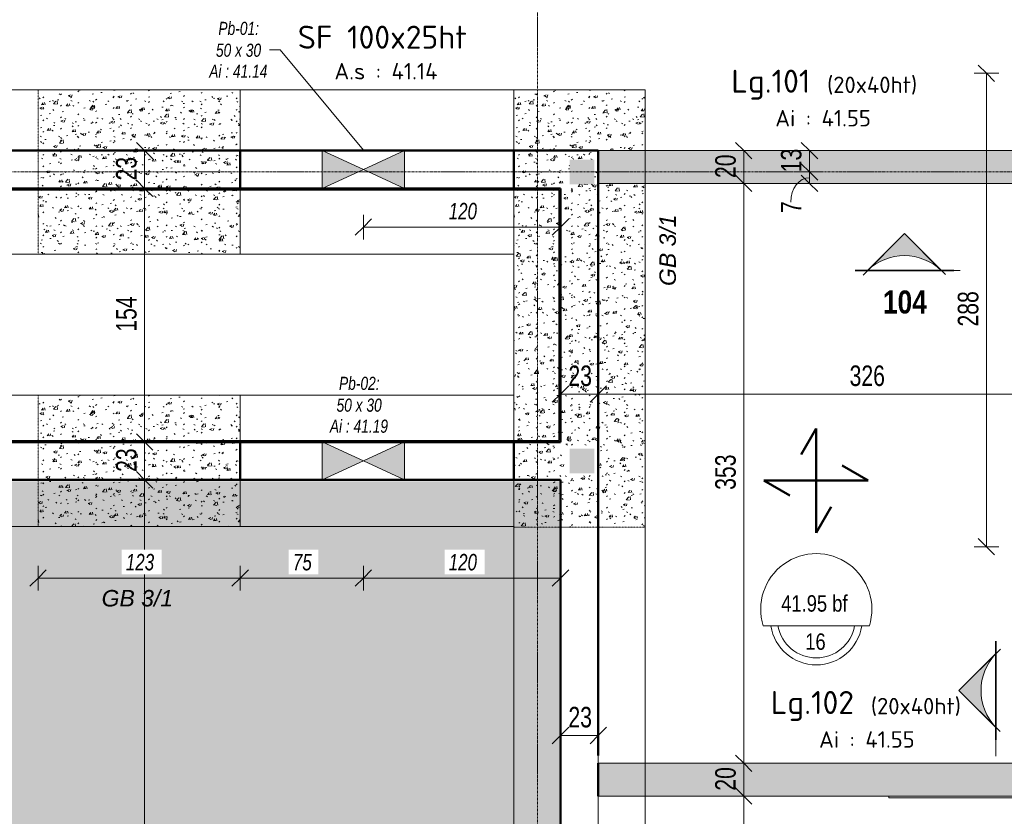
# Model space of a CAD drawing. Header units: millimetres. Extents: x 3690 to 285311, y -2348 to 78336.
# Tile 14 of 46: x 80054 to 86046, y 57818 to 62665. Entities that reach past the tile are written whole.
import ezdxf

# ---------------------------------------------------------------- set-up
doc = ezdxf.new("R2010")
doc.units = ezdxf.units.MM
doc.linetypes.add('Ligne de quadrillage', pattern=[22.225, 12.7, -3.175, 3.175, -3.175])
doc.linetypes.add('tiret perso', pattern=[2.6, 1.3, -1.3])
for name, color, linetype, lineweight in [('A-ANNO-DIMS', 211, 'Continuous', 9), ('A-ANNO-DIMS-50', 211, 'Continuous', 9), ('A-DETL', 90, 'Continuous', 5), ('A-DETL-GENF', 92, 'Continuous', 5), ('A-DETL-WIDE', 214, 'Continuous', 50), ('A-FLOR', 192, 'Continuous', 5), ('A-FLOR-IDEN', 11, 'Continuous', 9), ('A-GENM', 13, 'Continuous', 5), ('A-GENM-IDEN', 13, 'Continuous', 9), ('A-WALL', 113, 'Continuous', 9), ('G-ANNO-SYMB', 111, 'Continuous', 9), ('G-ANNO-TEXT', 231, 'Continuous', 9), ('S-BEAM', 12, 'Continuous', 5), ('S-BEAM-IDEN', 2, 'Continuous', 9), ('S-FNDN', 32, 'Continuous', 9), ('S-FNDN-IDEN', 2, 'Continuous', 9), ('S-GRID', 1, 'Continuous', 9)]:
    doc.layers.add(name, color=color, linetype=linetype, lineweight=lineweight)
doc.styles.add('Arial Narrow_5', font='ARIALN.TTF', dxfattribs={"width": 0.9, "height": 125})
doc.styles.add('Arial Narrow_B_4', font='ARIALNB.TTF', dxfattribs={"height": 140})
doc.styles.add('Arial Narrow_I', font='ARIALNI.TTF', dxfattribs={"width": 0.9, "height": 100})
doc.styles.add('Arial_6', font='arial.ttf', dxfattribs={"width": 0.8, "height": 100})
doc.styles.add('Arial_I_1', font='ariali.ttf', dxfattribs={"height": 100})
doc.styles.add('Arial_I_2', font='ariali.ttf', dxfattribs={"width": 0.75, "height": 80})
doc.styles.add('ISOCPEUR', font='isocpeur.ttf', dxfattribs={"height": 100})
doc.styles.add('ISOCPEUR_B', font='txt', dxfattribs={"height": 140})
doc.dimstyles.new('AB6_1_50_-_GB', dxfattribs={"dimscale": 304.8, "dimtxt": 127.928872, "dimasz": 0.328084, "dimexe": 0.246063, "dimexo": 0.0625, "dimgap": 0.04101, "dimtad": 1, "dimdec": 0, "dimlfac": 0.1, "dimdsep": 46, "dimtxsty": 'Arial Narrow_5', "dimblk1": 'OBLIQUE', "dimblk2": 'OBLIQUE', "dimsah": 1, "dimcen": 0.09, "dimazin": 0, "dimtfac": 1, "dimtdec": 4, "dimtix": 1, "dimtmove": 0, "dimatfit": 3, "dimfxl": 0.246063, "dimfxlon": 1, "dimtvp": 1, "dimtolj": 1, "dimtzin": 0, "dimarcsym": 2})
doc.dimstyles.new('AB6_1_50_-_GB_2', dxfattribs={"dimscale": 304.8, "dimtxt": 127.928872, "dimasz": 0.328084, "dimexe": 0.246063, "dimexo": 0.0625, "dimgap": 0.04101, "dimtad": 1, "dimdec": 0, "dimlfac": 0.1, "dimdsep": 46, "dimtxsty": 'Arial Narrow_5', "dimblk1": 'OBLIQUE', "dimblk2": 'OBLIQUE', "dimsah": 1, "dimcen": 0.09, "dimazin": 0, "dimtfac": 1, "dimtdec": 4, "dimtix": 1, "dimtmove": 1, "dimatfit": 3, "dimfxl": 0.246063, "dimfxlon": 1, "dimtvp": 1, "dimtolj": 1, "dimtzin": 0, "dimarcsym": 2})
doc.dimstyles.new('AB6_1_50_-_GB_Italique', dxfattribs={"dimscale": 304.8, "dimtxt": 102.343097, "dimasz": 0.328084, "dimexe": 0.246063, "dimexo": 0.0625, "dimgap": 0.057415, "dimtad": 1, "dimdec": 1, "dimlfac": 0.1, "dimrnd": 0.1, "dimdsep": 46, "dimtxsty": 'Arial Narrow_I', "dimblk1": 'OBLIQUE', "dimblk2": 'OBLIQUE', "dimsah": 1, "dimcen": 0.09, "dimazin": 0, "dimtfac": 1, "dimtdec": 4, "dimtix": 1, "dimtmove": 0, "dimatfit": 3, "dimfxl": 0.246063, "dimfxlon": 1, "dimtvp": 1, "dimtfill": 1, "dimtolj": 1, "dimtzin": 0, "dimarcsym": 2})

# ---------------------------------------------------------------- blocks, each defined once
blk = doc.blocks.new('ECBIM_BIM_RESA VOILE RECTANGULAIRE - ECBIM_BIM_RESA VOILE RECTANGULAIRE-3039089-Fondations variante')
at = {"layer": 'A-DETL-GENF'}
for points in [[(2751.9, 59865.6), (3001.9, 59980.6), (2751.9, 60095.6)], [(3251.9, 59865.6), (3251.9, 60095.6), (3001.9, 59980.6)]]:
    blk.add_hatch(color=256, dxfattribs=at).paths.add_polyline_path(points)
for p, q in [((2751.9, 60095.6), (3001.9, 59980.6)), ((2751.9, 59865.6), (2751.9, 60095.6)), ((3001.9, 59980.6), (3251.9, 60095.6)), ((3251.9, 60095.6), (3251.9, 59865.6)), ((3001.9, 59980.6), (2751.9, 59865.6)), ((3251.9, 59865.6), (3001.9, 59980.6))]:
    blk.add_line(p, q, dxfattribs=at)
blk = doc.blocks.new('Coupe - Extrémité de la ligne de coupe - Pleine AB6-966899-Fondations variante')
at = {"layer": 'G-ANNO-SYMB'}
h = blk.add_hatch(color=256, dxfattribs=at)
edge = h.paths.add_edge_path()
edge.add_line((-6, 4.49), (-1.51, 0))
edge.add_arc((-6, -4.7), 6.5, 46.3308, 133.6692)
edge.add_line((-10.49, 0), (-6, 4.49))
for p, q in [((-6, 4.49), (-11.04, -0.56)), ((-6, 4.49), (-10.49, 0)), ((-6, 4.49), (-1.01, -0.51)), ((-1.51, 0), (-6, 4.49)), ((-12, 0.05), (0, 0.05)), ((-12, 0), (0, 0)), ((-12, 0), (-10.49, 0)), ((-12, -0.05), (0, -0.05)), ((0, 0), (-1.51, 0))]:
    blk.add_line(p, q, dxfattribs=at)
blk.add_arc((-6, -4.7), 6.5, 46.3308, 133.6692, dxfattribs=at)
blk = doc.blocks.new('DIMBLOCK88-Fondations variante')
at = {"layer": 'A-ANNO-DIMS-50', "lineweight": 18}
for p, q in [((84460.7, 57941.4), (84410.7, 57991.4)), ((84460.7, 57941.4), (84510.7, 57891.4)), ((84460.7, 53535.4), (84410.7, 53585.4)), ((84460.7, 53535.4), (84510.7, 53485.4))]:
    blk.add_line(p, q, dxfattribs=at)
at = {"layer": 'A-ANNO-DIMS-50'}
for p, q in [((84460.7, 57941.4), (84385.7, 57941.4)), ((84460.7, 53535.4), (84460.7, 57941.4)), ((84460.7, 57941.4), (84535.7, 57941.4)), ((84460.7, 53535.4), (84385.7, 53535.4)), ((84460.7, 53535.4), (84535.7, 53535.4))]:
    blk.add_line(p, q, dxfattribs=at)
at = {"layer": 'A-ANNO-DIMS-50', "color": 0, "insert": (84286.7, 55637.9), "char_height": 125, "width": 241.237, "attachment_point": 1, "rotation": 90, "line_spacing_factor": 0.974696, "style": 'Arial Narrow_5'}
blk.add_mtext('441', dxfattribs=at)
blk = doc.blocks.new('_Oblique')
at = {"color": 0, "linetype": 'ByBlock', "lineweight": -2}
blk.add_line((-0.5, -0.5), (0.5, 0.5), dxfattribs=at)
blk = doc.blocks.new('DIMBLOCK89-Fondations variante')
at = {"layer": 'A-ANNO-DIMS-50', "lineweight": 18}
for p, q in [((84460.7, 58141.4), (84410.7, 58191.4)), ((84460.7, 58141.4), (84510.7, 58091.4)), ((84460.7, 57941.4), (84410.7, 57991.4)), ((84460.7, 57941.4), (84510.7, 57891.4))]:
    blk.add_line(p, q, dxfattribs=at)
at = {"layer": 'A-ANNO-DIMS-50'}
for p, q in [((84460.7, 58141.4), (84385.7, 58141.4)), ((84460.7, 57941.4), (84460.7, 58141.4)), ((84460.7, 58141.4), (84535.7, 58141.4)), ((84460.7, 57941.4), (84385.7, 57941.4)), ((84460.7, 57941.4), (84535.7, 57941.4))]:
    blk.add_line(p, q, dxfattribs=at)
at = {"layer": 'A-ANNO-DIMS-50', "color": 0, "insert": (84286.7, 57974.4), "char_height": 125, "width": 160.825, "attachment_point": 1, "rotation": 90, "line_spacing_factor": 0.974696, "style": 'Arial Narrow_5'}
blk.add_mtext('20', dxfattribs=at)
blk = doc.blocks.new('DIMBLOCK90-Fondations variante')
at = {"layer": 'A-ANNO-DIMS-50'}
for p, q in [((84460.7, 61668.6), (84385.7, 61668.6)), ((84460.7, 58141.4), (84460.7, 61668.6)), ((84460.7, 61668.6), (84535.7, 61668.6)), ((84460.7, 58141.4), (84385.7, 58141.4)), ((84460.7, 58141.4), (84535.7, 58141.4))]:
    blk.add_line(p, q, dxfattribs=at)
at = {"layer": 'A-ANNO-DIMS-50', "lineweight": 18}
for p, q in [((84460.7, 61668.6), (84410.7, 61718.6)), ((84460.7, 61668.6), (84510.7, 61618.6)), ((84460.7, 58141.4), (84410.7, 58191.4)), ((84460.7, 58141.4), (84510.7, 58091.4))]:
    blk.add_line(p, q, dxfattribs=at)
at = {"layer": 'A-ANNO-DIMS-50', "color": 0, "insert": (84286.7, 59804.5), "char_height": 125, "width": 241.237, "attachment_point": 1, "rotation": 90, "line_spacing_factor": 0.974696, "style": 'Arial Narrow_5'}
blk.add_mtext('353', dxfattribs=at)
blk = doc.blocks.new('DIMBLOCK91-Fondations variante')
at = {"layer": 'A-ANNO-DIMS-50', "lineweight": 18}
for p, q in [((84460.7, 61868.6), (84410.7, 61918.6)), ((84460.7, 61868.6), (84510.7, 61818.6)), ((84460.7, 61668.6), (84410.7, 61718.6)), ((84460.7, 61668.6), (84510.7, 61618.6))]:
    blk.add_line(p, q, dxfattribs=at)
at = {"layer": 'A-ANNO-DIMS-50'}
for p, q in [((84460.7, 61868.6), (84385.7, 61868.6)), ((84460.7, 61668.6), (84460.7, 61868.6)), ((84460.7, 61868.6), (84535.7, 61868.6)), ((84460.7, 61668.6), (84385.7, 61668.6)), ((84460.7, 61668.6), (84535.7, 61668.6))]:
    blk.add_line(p, q, dxfattribs=at)
at = {"layer": 'A-ANNO-DIMS-50', "color": 0, "insert": (84286.7, 61701.5), "char_height": 125, "width": 160.825, "attachment_point": 1, "rotation": 90, "line_spacing_factor": 0.974696, "style": 'Arial Narrow_5'}
blk.add_mtext('20', dxfattribs=at)
blk = doc.blocks.new('G_Dalle niveau brute-finii - G_Dalle Niveau_Ep-2827370-Fondations variante')
at = {"layer": 'A-FLOR-IDEN'}
blk.add_line((-6.46, 0), (6.46, 0), dxfattribs=at)
for centre, radius, start, end in [((0, 2.03), 6.77, 342.5424, 197.4576), ((0, 0.85), 5.59, 188.7147, 351.2853), ((0, 0.85), 4.74, 190.2866, 349.7134)]:
    blk.add_arc(centre, radius, start, end, dxfattribs=at)
blk = doc.blocks.new('DIMBLOCK129-Fondations variante')
at = {"layer": 'A-ANNO-DIMS-50'}
for p, q in [((83575.5, 60387.2), (83575.5, 60462.2)), ((86835.5, 60387.2), (86835.5, 60462.2)), ((86835.5, 60387.2), (83575.5, 60387.2)), ((83575.5, 60387.2), (83575.5, 60312.2)), ((86835.5, 60387.2), (86835.5, 60312.2))]:
    blk.add_line(p, q, dxfattribs=at)
at = {"layer": 'A-ANNO-DIMS-50', "lineweight": 18}
for p, q in [((83575.5, 60387.2), (83625.5, 60437.2)), ((86835.5, 60387.2), (86885.5, 60437.2)), ((83575.5, 60387.2), (83525.5, 60337.2)), ((86835.5, 60387.2), (86785.5, 60337.2))]:
    blk.add_line(p, q, dxfattribs=at)
at = {"layer": 'A-ANNO-DIMS-50', "color": 0, "insert": (85104.9, 60561.2), "char_height": 125, "width": 241.237, "attachment_point": 1, "line_spacing_factor": 0.974696, "style": 'Arial Narrow_5'}
blk.add_mtext('326', dxfattribs=at)
blk = doc.blocks.new('DIMBLOCK130-Fondations variante')
at = {"layer": 'A-ANNO-DIMS-50'}
for p, q in [((83345.5, 60387.2), (83345.5, 60462.2)), ((83575.5, 60387.2), (83575.5, 60462.2)), ((83575.5, 60387.2), (83345.5, 60387.2)), ((83345.5, 60387.2), (83345.5, 60312.2)), ((83575.5, 60387.2), (83575.5, 60312.2))]:
    blk.add_line(p, q, dxfattribs=at)
at = {"layer": 'A-ANNO-DIMS-50', "lineweight": 18}
for p, q in [((83345.5, 60387.2), (83395.5, 60437.2)), ((83575.5, 60387.2), (83625.5, 60437.2)), ((83345.5, 60387.2), (83295.5, 60337.2)), ((83575.5, 60387.2), (83525.5, 60337.2))]:
    blk.add_line(p, q, dxfattribs=at)
at = {"layer": 'A-ANNO-DIMS-50', "color": 0, "insert": (83393.4, 60561.2), "char_height": 125, "width": 160.825, "attachment_point": 1, "line_spacing_factor": 0.974696, "style": 'Arial Narrow_5'}
blk.add_mtext('23', dxfattribs=at)
blk = doc.blocks.new('DIMBLOCK136-Fondations variante')
at = {"layer": 'A-ANNO-DIMS-50'}
for p, q in [((80814.3, 59865.6), (80739.3, 59865.6)), ((80814.3, 53535.4), (80814.3, 59865.6)), ((80814.3, 59865.6), (80889.3, 59865.6)), ((80814.3, 53535.4), (80739.3, 53535.4)), ((80814.3, 53535.4), (80889.3, 53535.4))]:
    blk.add_line(p, q, dxfattribs=at)
at = {"layer": 'A-ANNO-DIMS-50', "lineweight": 18}
for p, q in [((80814.3, 59865.6), (80764.3, 59915.6)), ((80814.3, 59865.6), (80864.3, 59815.6)), ((80814.3, 53535.4), (80764.3, 53585.4)), ((80814.3, 53535.4), (80864.3, 53485.4))]:
    blk.add_line(p, q, dxfattribs=at)
at = {"layer": 'A-ANNO-DIMS-50', "color": 0, "insert": (80640.2, 56600), "char_height": 125, "width": 241.237, "attachment_point": 1, "rotation": 90, "line_spacing_factor": 0.974696, "style": 'Arial Narrow_5'}
blk.add_mtext('633', dxfattribs=at)
blk = doc.blocks.new('DIMBLOCK137-Fondations variante')
at = {"layer": 'A-ANNO-DIMS-50', "lineweight": 18}
for p, q in [((80814.3, 60095.6), (80764.3, 60145.6)), ((80814.3, 60095.6), (80864.3, 60045.6)), ((80814.3, 59865.6), (80764.3, 59915.6)), ((80814.3, 59865.6), (80864.3, 59815.6))]:
    blk.add_line(p, q, dxfattribs=at)
at = {"layer": 'A-ANNO-DIMS-50'}
for p, q in [((80814.3, 60095.6), (80739.3, 60095.6)), ((80814.3, 59865.6), (80814.3, 60095.6)), ((80814.3, 60095.6), (80889.3, 60095.6)), ((80814.3, 59865.6), (80739.3, 59865.6)), ((80814.3, 59865.6), (80889.3, 59865.6))]:
    blk.add_line(p, q, dxfattribs=at)
at = {"layer": 'A-ANNO-DIMS-50', "color": 0, "insert": (80640.2, 59913.5), "char_height": 125, "width": 160.825, "attachment_point": 1, "rotation": 90, "line_spacing_factor": 0.974696, "style": 'Arial Narrow_5'}
blk.add_mtext('23', dxfattribs=at)
blk = doc.blocks.new('DIMBLOCK138-Fondations variante')
at = {"layer": 'A-ANNO-DIMS-50', "lineweight": 18}
for p, q in [((80814.3, 61638.6), (80764.3, 61688.6)), ((80814.3, 61638.6), (80864.3, 61588.6)), ((80814.3, 60095.6), (80764.3, 60145.6)), ((80814.3, 60095.6), (80864.3, 60045.6))]:
    blk.add_line(p, q, dxfattribs=at)
at = {"layer": 'A-ANNO-DIMS-50'}
for p, q in [((80814.3, 61638.6), (80739.3, 61638.6)), ((80814.3, 60095.6), (80814.3, 61638.6)), ((80814.3, 61638.6), (80889.3, 61638.6)), ((80814.3, 60095.6), (80739.3, 60095.6)), ((80814.3, 60095.6), (80889.3, 60095.6))]:
    blk.add_line(p, q, dxfattribs=at)
at = {"layer": 'A-ANNO-DIMS-50', "color": 0, "insert": (80640.2, 60766.5), "char_height": 125, "width": 241.237, "attachment_point": 1, "rotation": 90, "line_spacing_factor": 0.974696, "style": 'Arial Narrow_5'}
blk.add_mtext('154', dxfattribs=at)
blk = doc.blocks.new('DIMBLOCK139-Fondations variante')
at = {"layer": 'A-ANNO-DIMS-50', "lineweight": 18}
for p, q in [((80814.3, 61868.6), (80764.3, 61918.6)), ((80814.3, 61868.6), (80864.3, 61818.6)), ((80814.3, 61638.6), (80764.3, 61688.6)), ((80814.3, 61638.6), (80864.3, 61588.6))]:
    blk.add_line(p, q, dxfattribs=at)
at = {"layer": 'A-ANNO-DIMS-50'}
for p, q in [((80814.3, 61868.6), (80739.3, 61868.6)), ((80814.3, 61638.6), (80814.3, 61868.6)), ((80814.3, 61868.6), (80889.3, 61868.6)), ((80814.3, 61638.6), (80739.3, 61638.6)), ((80814.3, 61638.6), (80889.3, 61638.6))]:
    blk.add_line(p, q, dxfattribs=at)
at = {"layer": 'A-ANNO-DIMS-50', "color": 0, "insert": (80640.2, 61686.5), "char_height": 125, "width": 160.825, "attachment_point": 1, "rotation": 90, "line_spacing_factor": 0.974696, "style": 'Arial Narrow_5'}
blk.add_mtext('23', dxfattribs=at)
blk = doc.blocks.new('DIMBLOCK146-Fondations variante')
at = {"layer": 'A-ANNO-DIMS-50', "lineweight": 18}
for p, q in [((85937.2, 62338.6), (85887.2, 62388.6)), ((85937.2, 62338.6), (85987.2, 62288.6)), ((85937.2, 59458.6), (85887.2, 59508.6)), ((85937.2, 59458.6), (85987.2, 59408.6))]:
    blk.add_line(p, q, dxfattribs=at)
at = {"layer": 'A-ANNO-DIMS-50'}
for p, q in [((85937.2, 62338.6), (85862.2, 62338.6)), ((85937.2, 59458.6), (85937.2, 62338.6)), ((85937.2, 62338.6), (86012.2, 62338.6)), ((85937.2, 59458.6), (85862.2, 59458.6)), ((85937.2, 59458.6), (86012.2, 59458.6))]:
    blk.add_line(p, q, dxfattribs=at)
at = {"layer": 'A-ANNO-DIMS-50', "color": 0, "insert": (85763.2, 60798), "char_height": 125, "width": 241.237, "attachment_point": 1, "rotation": 90, "line_spacing_factor": 0.974696, "style": 'Arial Narrow_5'}
blk.add_mtext('288', dxfattribs=at)
blk = doc.blocks.new('DIMBLOCK196-Fondations variante')
at = {"layer": 'A-ANNO-DIMS-50', "lineweight": 18}
for p, q in [((84860.7, 61738.6), (84810.7, 61788.6)), ((84860.7, 61738.6), (84910.7, 61688.6)), ((84860.7, 61668.6), (84810.7, 61718.6)), ((84860.7, 61668.6), (84910.7, 61618.6))]:
    blk.add_line(p, q, dxfattribs=at)
at = {"layer": 'A-ANNO-DIMS-50'}
for p, q in [((84860.7, 61738.6), (84785.7, 61738.6)), ((84860.7, 61668.6), (84860.7, 61738.6)), ((84860.7, 61738.6), (84935.7, 61738.6)), ((84860.7, 61668.6), (84785.7, 61668.6)), ((84860.7, 61668.6), (84935.7, 61668.6))]:
    blk.add_line(p, q, dxfattribs=at)
blk.add_ellipse((84860.7, 61554.9), major_axis=(0, 148.6), ratio=0.767232, start_param=0, end_param=1.570796, dxfattribs=at)
at = {"layer": 'A-ANNO-DIMS-50', "color": 0, "insert": (84686.7, 61487.9), "char_height": 125, "width": 80.412, "attachment_point": 1, "rotation": 90, "line_spacing_factor": 0.974696, "style": 'Arial Narrow_5'}
blk.add_mtext('7', dxfattribs=at)
blk = doc.blocks.new('DIMBLOCK197-Fondations variante')
at = {"layer": 'A-ANNO-DIMS-50', "lineweight": 18}
for p, q in [((84860.7, 61868.6), (84810.7, 61918.6)), ((84860.7, 61868.6), (84910.7, 61818.6)), ((84860.7, 61738.6), (84810.7, 61788.6)), ((84860.7, 61738.6), (84910.7, 61688.6))]:
    blk.add_line(p, q, dxfattribs=at)
at = {"layer": 'A-ANNO-DIMS-50'}
for p, q in [((84860.7, 61868.6), (84785.7, 61868.6)), ((84860.7, 61738.6), (84860.7, 61868.6)), ((84860.7, 61868.6), (84935.7, 61868.6)), ((84860.7, 61738.6), (84785.7, 61738.6)), ((84860.7, 61738.6), (84935.7, 61738.6))]:
    blk.add_line(p, q, dxfattribs=at)
at = {"layer": 'A-ANNO-DIMS-50', "color": 0, "insert": (84686.7, 61736.5), "char_height": 125, "width": 160.825, "attachment_point": 1, "rotation": 90, "line_spacing_factor": 0.974696, "style": 'Arial Narrow_5'}
blk.add_mtext('13', dxfattribs=at)
blk = doc.blocks.new('DIMBLOCK198-Fondations variante')
at = {"layer": 'A-ANNO-DIMS-50'}
for p, q in [((83345.5, 58310.3), (83345.5, 58385.3)), ((83575.5, 58310.3), (83575.5, 58385.3)), ((83345.5, 58310.3), (83575.5, 58310.3)), ((83345.5, 58310.3), (83345.5, 58235.3)), ((83575.5, 58310.3), (83575.5, 58235.3))]:
    blk.add_line(p, q, dxfattribs=at)
at = {"layer": 'A-ANNO-DIMS-50', "lineweight": 18}
for p, q in [((83345.5, 58310.3), (83295.5, 58260.3)), ((83345.5, 58310.3), (83395.5, 58360.3)), ((83575.5, 58310.3), (83525.5, 58260.3)), ((83575.5, 58310.3), (83625.5, 58360.3))]:
    blk.add_line(p, q, dxfattribs=at)
at = {"layer": 'A-ANNO-DIMS-50', "color": 0, "insert": (83393.4, 58484.3), "char_height": 125, "width": 160.825, "attachment_point": 1, "line_spacing_factor": 0.974696, "style": 'Arial Narrow_5'}
blk.add_mtext('23', dxfattribs=at)
blk = doc.blocks.new('DIMBLOCK222-Fondations variante')
at = {"layer": 'A-ANNO-DIMS-50'}
for p, q in [((82145.5, 61403.5), (82145.5, 61478.5)), ((83345.5, 61403.5), (83345.5, 61478.5)), ((83345.5, 61403.5), (82145.5, 61403.5)), ((82145.5, 61403.5), (82145.5, 61328.5)), ((83345.5, 61403.5), (83345.5, 61328.5))]:
    blk.add_line(p, q, dxfattribs=at)
at = {"layer": 'A-ANNO-DIMS-50', "lineweight": 18}
for p, q in [((82145.5, 61403.5), (82195.5, 61453.5)), ((83345.5, 61403.5), (83395.5, 61453.5)), ((82145.5, 61403.5), (82095.5, 61353.5)), ((83345.5, 61403.5), (83295.5, 61353.5))]:
    blk.add_line(p, q, dxfattribs=at)
at = {"layer": 'A-ANNO-DIMS-50', "color": 0, "insert": (82665, 61550.3), "char_height": 100, "width": 192.99, "attachment_point": 1, "line_spacing_factor": 0.974696, "style": 'Arial Narrow_I', "bg_fill": 3, "box_fill_scale": 1.25, "bg_fill_color": 256, "bg_fill_true_color": 13158600, "bg_fill_transparency": 0}
blk.add_mtext('120', dxfattribs=at)
blk = doc.blocks.new('DIMBLOCK236-Fondations variante')
at = {"layer": 'A-ANNO-DIMS-50'}
for p, q in [((82145.5, 59267.9), (82145.5, 59342.9)), ((83345.5, 59267.9), (83345.5, 59342.9)), ((83345.5, 59267.9), (82145.5, 59267.9)), ((82145.5, 59267.9), (82145.5, 59192.9)), ((83345.5, 59267.9), (83345.5, 59192.9))]:
    blk.add_line(p, q, dxfattribs=at)
at = {"layer": 'A-ANNO-DIMS-50', "lineweight": 18}
for p, q in [((82145.5, 59267.9), (82095.5, 59217.9)), ((82145.5, 59267.9), (82195.5, 59317.9)), ((83345.5, 59267.9), (83295.5, 59217.9)), ((83345.5, 59267.9), (83395.5, 59317.9))]:
    blk.add_line(p, q, dxfattribs=at)
at = {"layer": 'A-ANNO-DIMS-50', "color": 0, "insert": (82665, 59414.7), "char_height": 100, "width": 192.99, "attachment_point": 1, "line_spacing_factor": 0.974696, "style": 'Arial Narrow_I', "bg_fill": 3, "box_fill_scale": 1.25, "bg_fill_color": 256, "bg_fill_true_color": 13158600, "bg_fill_transparency": 0}
blk.add_mtext('120', dxfattribs=at)
blk = doc.blocks.new('DIMBLOCK237-Fondations variante')
at = {"layer": 'A-ANNO-DIMS-50'}
for p, q in [((81395.5, 59267.9), (81395.5, 59342.9)), ((82145.5, 59267.9), (82145.5, 59342.9)), ((82145.5, 59267.9), (81395.5, 59267.9)), ((81395.5, 59267.9), (81395.5, 59192.9)), ((82145.5, 59267.9), (82145.5, 59192.9))]:
    blk.add_line(p, q, dxfattribs=at)
at = {"layer": 'A-ANNO-DIMS-50', "lineweight": 18}
for p, q in [((81395.5, 59267.9), (81345.5, 59217.9)), ((81395.5, 59267.9), (81445.5, 59317.9)), ((82145.5, 59267.9), (82095.5, 59217.9)), ((82145.5, 59267.9), (82195.5, 59317.9))]:
    blk.add_line(p, q, dxfattribs=at)
at = {"layer": 'A-ANNO-DIMS-50', "color": 0, "insert": (81716.8, 59414.7), "char_height": 100, "width": 128.66, "attachment_point": 1, "line_spacing_factor": 0.974696, "style": 'Arial Narrow_I', "bg_fill": 3, "box_fill_scale": 1.25, "bg_fill_color": 256, "bg_fill_true_color": 13158600, "bg_fill_transparency": 0}
blk.add_mtext('75', dxfattribs=at)
blk = doc.blocks.new('DIMBLOCK238-Fondations variante')
at = {"layer": 'A-ANNO-DIMS-50'}
for p, q in [((80165.5, 59267.9), (80165.5, 59342.9)), ((81395.5, 59267.9), (81395.5, 59342.9)), ((81395.5, 59267.9), (80165.5, 59267.9)), ((80165.5, 59267.9), (80165.5, 59192.9)), ((81395.5, 59267.9), (81395.5, 59192.9))]:
    blk.add_line(p, q, dxfattribs=at)
at = {"layer": 'A-ANNO-DIMS-50', "lineweight": 18}
for p, q in [((80165.5, 59267.9), (80115.5, 59217.9)), ((80165.5, 59267.9), (80215.5, 59317.9)), ((81395.5, 59267.9), (81345.5, 59217.9)), ((81395.5, 59267.9), (81445.5, 59317.9))]:
    blk.add_line(p, q, dxfattribs=at)
at = {"layer": 'A-ANNO-DIMS-50', "color": 0, "insert": (80700, 59414.7), "char_height": 100, "width": 192.99, "attachment_point": 1, "line_spacing_factor": 0.974696, "style": 'Arial Narrow_I', "bg_fill": 3, "box_fill_scale": 1.25, "bg_fill_color": 256, "bg_fill_true_color": 13158600, "bg_fill_transparency": 0}
blk.add_mtext('123', dxfattribs=at)

msp = doc.modelspace()

# ---------------------------------------------------------------- hatches: boundary and pattern name
at = {"layer": 'A-DETL-GENF'}
h = msp.add_hatch(dxfattribs=at)
h.set_pattern_fill('FP_26', color=9, style=0, pattern_type=2)
h.set_pattern_definition([(52.114, (323430.62, -829522.59), (151.008547, -7.612692), [15.75, -173.25]), (357.114, (323430.62, -829522.59), (-34.944706, 156.77827), [12.6, -138.6]), (102.565, (323443.2, -829523.22), (116.064576, 149.164008), [13.385, -147.24]), (48.298, (323429.07, -829480.61), (225.250325, -26.469098), [23.625, -259.875]), (98.749, (323447.84, -829482.82), (188.602237, 211.66344), [20.078, -220.86]), (353.298, (323429.07, -829480.61), (188.60032, 211.665725), [18.9, -207.9]), (23.114, (323450.45, -829490.33), (128.384345, -79.868607), [15.75, -173.25]), (328.114, (323450.45, -829490.33), (45.444285, 154.062896), [12.6, -138.6]), (73.565, (323461.15, -829496.99), (173.828512, 74.192558), [13.385, -147.24]), (39.614, (323430.623, -829522.586), (-0.0269162, 69.9543266), [8.382, -128.538, 8.382, -271.443]), (39.614, (323430.623, -829522.586), (-0.0269162, 69.9543266), [-145.302, -132.318, 8.382, -130.743]), (9.614, (323430.62, -829522.586), (52.1517107, 84.8079455), [8.382, -71.838, 8.382, -125.388, -53.025]), (9.614, (323430.62, -829522.586), (52.1517107, 84.8079455), [-213.99, 8.382, -44.643]), (329.614, (323383.824, -829524.314), (112.200791, -0.5978647), [8.382, -44.118, 8.382, -155.418, -217.35]), (329.614, (323383.824, -829524.314), (112.200791, -0.5978647), [-216.3, 8.382, -208.968]), (319.614, (323362.84, -829525.09), (121.609981, 25.525625), [8.382, -59.868, 8.382, -254.748]), (319.614, (323362.84, -829525.09), (121.609981, 25.525625), [-76.632, -100.398, 8.382, -145.968])])
h.paths.add_polyline_path([(80165.46, 61238.56), (81395.46, 61238.56), (81395.46, 62238.56), (80165.46, 62238.56)])
h = msp.add_hatch(dxfattribs=at)
h.set_pattern_fill('FP_32', color=9, style=0, pattern_type=2)
h.set_pattern_definition([(52.114, (326325.62, -829522.59), (151.008547, -7.612692), [15.75, -173.25]), (357.114, (326325.62, -829522.59), (-34.944706, 156.77827), [12.6, -138.6]), (102.565, (326338.2, -829523.22), (116.064576, 149.164008), [13.385, -147.24]), (48.298, (326324.07, -829480.61), (225.250325, -26.469098), [23.625, -259.875]), (98.749, (326342.84, -829482.82), (188.602237, 211.66344), [20.078, -220.86]), (353.298, (326324.07, -829480.61), (188.60032, 211.665725), [18.9, -207.9]), (23.114, (326345.45, -829490.33), (128.384345, -79.868607), [15.75, -173.25]), (328.114, (326345.45, -829490.33), (45.444285, 154.062896), [12.6, -138.6]), (73.565, (326356.15, -829496.99), (173.828512, 74.192558), [13.385, -147.24]), (39.614, (326325.623, -829522.586), (-0.0269162, 69.9543266), [8.382, -128.538, 8.382, -271.443]), (39.614, (326325.623, -829522.586), (-0.0269162, 69.9543266), [-145.302, -132.318, 8.382, -130.743]), (9.614, (326325.62, -829522.586), (52.1517107, 84.8079455), [8.382, -71.838, 8.382, -125.388, -53.025]), (9.614, (326325.62, -829522.586), (52.1517107, 84.8079455), [-213.99, 8.382, -44.643]), (329.614, (326278.824, -829524.314), (112.200791, -0.5978647), [8.382, -44.118, 8.382, -155.418, -217.35]), (329.614, (326278.824, -829524.314), (112.200791, -0.5978647), [-216.3, 8.382, -208.968]), (319.614, (326257.84, -829525.09), (121.609981, 25.525625), [8.382, -59.868, 8.382, -254.748]), (319.614, (326257.84, -829525.09), (121.609981, 25.525625), [-76.632, -100.398, 8.382, -145.968])])
h.paths.add_polyline_path([(83060.46, 59577.99), (83860.46, 59577.99), (83860.46, 61668.56), (83575.46, 61668.56), (83575.46, 61868.56), (83860.46, 61868.56), (83860.46, 62238.56), (83060.46, 62238.56), (83060.46, 59905.56)])
h.paths.add_polyline_path([(83400.46, 59905.56), (83400.46, 60055.56), (83550.46, 60055.56), (83550.46, 59905.56)])
h.paths.add_polyline_path([(83550.46, 61663.56), (83400.46, 61663.56), (83400.46, 61813.56), (83550.46, 61813.56)])
for points in [[(83400.46, 61663.56), (83550.46, 61663.56), (83550.46, 61813.56), (83400.46, 61813.56)], [(83400.46, 59905.56), (83550.46, 59905.56), (83550.46, 60055.56), (83400.46, 60055.56)]]:
    msp.add_hatch(color=8, dxfattribs=at).paths.add_polyline_path(points)
h = msp.add_hatch(dxfattribs=at)
h.set_pattern_fill('FP_31', color=9, style=0, pattern_type=2)
h.set_pattern_definition([(52.114, (323430.62, -831380.59), (151.008547, -7.612692), [15.75, -173.25]), (357.114, (323430.62, -831380.59), (-34.944706, 156.77827), [12.6, -138.6]), (102.565, (323443.2, -831381.22), (116.064576, 149.164008), [13.385, -147.24]), (48.298, (323429.07, -831338.61), (225.250325, -26.469098), [23.625, -259.875]), (98.749, (323447.84, -831340.82), (188.602237, 211.66344), [20.078, -220.86]), (353.298, (323429.07, -831338.61), (188.60032, 211.665725), [18.9, -207.9]), (23.114, (323450.45, -831348.33), (128.384345, -79.868607), [15.75, -173.25]), (328.114, (323450.45, -831348.33), (45.444285, 154.062896), [12.6, -138.6]), (73.565, (323461.15, -831354.99), (173.828512, 74.192558), [13.385, -147.24]), (39.614, (323430.623, -831380.586), (-0.0269162, 69.9543266), [8.382, -128.538, 8.382, -271.443]), (39.614, (323430.623, -831380.586), (-0.0269162, 69.9543266), [-145.302, -132.318, 8.382, -130.743]), (9.614, (323430.62, -831380.586), (52.1517107, 84.8079455), [8.382, -71.838, 8.382, -125.388, -53.025]), (9.614, (323430.62, -831380.586), (52.1517107, 84.8079455), [-213.99, 8.382, -44.643]), (329.614, (323383.824, -831382.314), (112.200791, -0.5978647), [8.382, -44.118, 8.382, -155.418, -217.35]), (329.614, (323383.824, -831382.314), (112.200791, -0.5978647), [-216.3, 8.382, -208.968]), (319.614, (323362.84, -831383.09), (121.609981, 25.525625), [8.382, -59.868, 8.382, -254.748]), (319.614, (323362.84, -831383.09), (121.609981, 25.525625), [-76.632, -100.398, 8.382, -145.968])])
h.paths.add_polyline_path([(80165.46, 59580.56), (81395.46, 59580.56), (81395.46, 60380.56), (80165.46, 60380.56)])
h = msp.add_hatch(dxfattribs=at)
h.set_pattern_fill('FP_17', color=9, style=0, pattern_type=2)
h.set_pattern_definition([(2.114, (79143.55, 0), (-4.05711, 109.91015), [63.5, -127]), (122.114, (79143.55, 0), (-93.15642, -58.46864), [63.5, -127]), (62.114, (79207.01, 2.34), (-97.21354, 51.4415), [63.5, -127])])
h.paths.add_polyline_path([(79095.46, 52033.73), (79095.46, 53295.4), (75315.46, 53295.4), (75315.46, 52033.73)])
h.paths.add_polyline_path([(91295.46, 53545.4), (91295.46, 56148.56), (91105.46, 56148.56), (91105.46, 56274.98), (87075.46, 56274.98), (87075.46, 53545.4)])
h.paths.add_polyline_path([(75315.46, 53545.4), (83335.46, 53545.4), (83335.46, 59855.56), (75315.46, 59855.56), (75315.46, 54779.03)])
at = {"layer": 'S-BEAM'}
for points in [[(86835.46, 61668.56), (86835.46, 61868.56), (83575.46, 61868.56), (83575.46, 61668.56), (85015.53, 61668.56)], [(85343.97, 57941.44), (86835.46, 57941.44), (86835.46, 58141.44), (83575.46, 58141.44), (83575.46, 57941.44), (85015.53, 57941.44)]]:
    msp.add_hatch(color=9, dxfattribs=at).paths.add_polyline_path(points)

# ---------------------------------------------------------------- linework, layer by layer
at = {"layer": 'A-DETL', "linetype": 'tiret perso'}
for p, q in [((81395.46, 62238.56), (80165.46, 62238.56)), ((80165.46, 62238.56), (80165.46, 61238.56)), ((81395.46, 61238.56), (81395.46, 62238.56)), ((83860.46, 62238.56), (83060.46, 62238.56)), ((83060.46, 62238.56), (83060.46, 59577.99)), ((83860.46, 59577.99), (83860.46, 62238.56)), ((81395.46, 61638.56), (81395.46, 61868.56)), ((80165.46, 61238.56), (81395.46, 61238.56)), ((81395.46, 60380.56), (80165.46, 60380.56)), ((80165.46, 60380.56), (80165.46, 59580.56)), ((81395.46, 59580.56), (81395.46, 60380.56)), ((81395.46, 59865.56), (81395.46, 60095.56)), ((80165.46, 59580.56), (81395.46, 59580.56)), ((83060.46, 59577.99), (83860.46, 59577.99))]:
    msp.add_line(p, q, dxfattribs=at)
at = {"layer": 'A-DETL-WIDE'}
for p, q in [((83575.46, 58188.56), (83575.46, 61868.56)), ((84900.46, 60177.86), (84809.21, 60019.81)), ((84900.46, 59543.26), (84900.46, 60177.86)), ((85217.76, 59860.56), (85059.71, 59951.81)), ((84583.16, 59860.56), (85217.76, 59860.56)), ((84741.21, 59769.31), (84583.16, 59860.56)), ((84991.71, 59701.31), (84900.46, 59543.26))]:
    msp.add_line(p, q, dxfattribs=at)
at = {"layer": 'A-FLOR', "color": 7}
for p, q in [((86835.46, 61666.19), (83575.46, 61670.92)), ((83335.46, 61628.56), (75315.46, 61628.56)), ((83335.46, 60105.56), (83335.46, 61628.56)), ((75315.46, 60105.56), (83335.46, 60105.56)), ((83575.46, 58141.44), (86835.46, 58141.44)), ((86805.46, 57930.34), (85343.97, 57930.34))]:
    msp.add_line(p, q, dxfattribs=at)
at = {"layer": 'A-FLOR'}
for p, q in [((83575.46, 57941.44), (86835.46, 57941.44)), ((85343.97, 57930.34), (85343.97, 57941.44))]:
    msp.add_line(p, q, dxfattribs=at)
at = {"layer": 'A-GENM', "lineweight": 9}
for p, q in [((82395.46, 61868.56), (81895.46, 61868.56)), ((81895.46, 61868.56), (82395.46, 61868.56)), ((81895.46, 61638.56), (81895.46, 61868.56)), ((81895.46, 61638.56), (81895.46, 61868.56)), ((82395.46, 61868.56), (82395.46, 61638.56)), ((82395.46, 61638.56), (82395.46, 61868.56)), ((82395.46, 61638.56), (81895.46, 61638.56)), ((81895.46, 61638.56), (82395.46, 61638.56)), ((81895.46, 60095.56), (82395.46, 60095.56)), ((82395.46, 60095.56), (81895.46, 60095.56)), ((81895.46, 59865.56), (81895.46, 60095.56)), ((81895.46, 60095.56), (81895.46, 59865.56)), ((82395.46, 60095.56), (82395.46, 59865.56)), ((82395.46, 60095.56), (82395.46, 59865.56)), ((81895.46, 59865.56), (82395.46, 59865.56)), ((82395.46, 59865.56), (81895.46, 59865.56))]:
    msp.add_line(p, q, dxfattribs=at)
at = {"layer": 'A-GENM-IDEN'}
for p, q in [((81638.93, 62481.02), (81574.46, 62481.02)), ((82145.39, 61870.64), (81638.93, 62481.02))]:
    msp.add_line(p, q, dxfattribs=at)
at = {"layer": 'A-WALL', "lineweight": 50}
for p, q in [((83575.46, 61868.56), (75305.46, 61868.56)), ((81395.46, 61868.56), (81395.46, 61638.56)), ((83060.46, 61868.56), (83060.46, 61638.56)), ((83575.46, 61638.56), (83575.46, 61868.56)), ((75305.46, 61638.56), (83345.46, 61638.56)), ((83345.46, 61638.56), (83345.46, 60095.56)), ((83345.46, 60095.56), (75305.46, 60095.56)), ((81395.46, 59865.56), (81395.46, 60095.56)), ((83060.46, 60095.56), (83060.46, 59865.56)), ((75305.46, 59865.56), (83345.46, 59865.56)), ((83345.46, 59865.56), (83345.46, 53535.4)), ((83575.46, 57941.44), (83575.46, 58141.44))]:
    msp.add_line(p, q, dxfattribs=at)
at = {"layer": 'A-WALL'}
msp.add_line((83575.46, 53535.4), (83575.46, 61638.56), dxfattribs=at)
at = {"layer": 'G-ANNO-SYMB'}
for p, q in [((85738.56, 61139.26), (85777.46, 61139.26)), ((85994.95, 58184.29), (85994.95, 58283.51))]:
    msp.add_line(p, q, dxfattribs=at)
at = {"layer": 'S-BEAM', "color": 7}
for p, q in [((83575.46, 61868.56), (83575.46, 61668.56)), ((86835.46, 61868.56), (83575.46, 61868.56)), ((83575.46, 61668.56), (86835.46, 61668.56)), ((86835.46, 58141.44), (83575.46, 58141.44)), ((83575.46, 58141.44), (83575.46, 57941.44)), ((85343.97, 57941.44), (86805.46, 57941.44))]:
    msp.add_line(p, q, dxfattribs=at)
at = {"layer": 'S-BEAM'}
for p, q in [((83575.46, 61868.56), (83575.46, 61668.56)), ((86835.46, 61868.56), (83575.46, 61868.56)), ((86835.46, 61668.56), (83575.46, 61668.56)), ((83575.46, 57941.44), (83575.46, 58141.44)), ((86835.46, 58141.44), (83575.46, 58141.44)), ((86835.46, 57941.44), (83575.46, 57941.44))]:
    msp.add_line(p, q, dxfattribs=at)
at = {"layer": 'S-FNDN'}
for p, q in [((83860.46, 62238.56), (75655.46, 62238.56)), ((81395.46, 61238.56), (81395.46, 62238.56)), ((83060.46, 62238.56), (83060.46, 53385.4)), ((83860.46, 53385.4), (83860.46, 62238.56)), ((75655.46, 61238.56), (83060.46, 61238.56)), ((83060.46, 60380.56), (75505.46, 60380.56)), ((81395.46, 60380.56), (81395.46, 59580.56)), ((75505.46, 59580.56), (83060.46, 59580.56))]:
    msp.add_line(p, q, dxfattribs=at)
at = {"layer": 'S-GRID', "linetype": 'Ligne de quadrillage'}
for p, q in [((83205.46, 47292.72), (83205.46, 65870.79)), ((60593.04, 61738.56), (110150.38, 61738.56))]:
    msp.add_line(p, q, dxfattribs=at)

# ---------------------------------------------------------------- block references
at = {"layer": 'A-DETL-GENF', "rotation": 180}
msp.add_blockref('ECBIM_BIM_RESA VOILE RECTANGULAIRE - ECBIM_BIM_RESA VOILE RECTANGULAIRE-3039089-Fondations variante', (85147.36, 121734.12), dxfattribs=at)
at = {"layer": 'A-DETL-GENF'}
msp.add_blockref('ECBIM_BIM_RESA VOILE RECTANGULAIRE - ECBIM_BIM_RESA VOILE RECTANGULAIRE-3039089-Fondations variante', (79143.55, 0), dxfattribs=at)
at = {"layer": 'A-FLOR-IDEN', "xscale": 49.99999999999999, "yscale": 49.99999999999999, "zscale": 49.99999999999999}
msp.add_blockref('G_Dalle niveau brute-finii - G_Dalle Niveau_Ep-2827370-Fondations variante', (84902.05, 58976.38), dxfattribs=at)
at = {"layer": 'G-ANNO-SYMB', "xscale": 49.99999999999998, "yscale": 49.99999999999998, "zscale": 49.99999999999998}
msp.add_blockref('Coupe - Extrémité de la ligne de coupe - Pleine AB6-966899-Fondations variante', (85738.56, 61139.26), dxfattribs=at)
at = {"layer": 'G-ANNO-SYMB', "extrusion": (0, 0, -1), "xscale": 49.99999999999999, "yscale": 49.99999999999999, "zscale": 49.99999999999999, "rotation": 270.0000000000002}
msp.add_blockref('Coupe - Extrémité de la ligne de coupe - Pleine AB6-966899-Fondations variante', (-85994.95, 58283.51), dxfattribs=at)

# ---------------------------------------------------------------- texts
at = {"layer": 'A-FLOR-IDEN', "char_height": 100, "attachment_point": 1, "style": 'Arial_6'}
for s, insert, width in [('41.95 bf', (84688.37, 59163.45), 503.4597), ('16', (84834.88, 58931.24), 153.924)]:
    msp.add_mtext(s, dxfattribs=dict(at, insert=insert, width=width))
at = {"layer": 'A-GENM-IDEN', "char_height": 80, "attachment_point": 1, "style": 'Arial_I_2'}
for s, insert, width in [('Pb-01:', (81263.21, 62651.77), 306.6455), ('50 x 30', (81248.21, 62518.96), 342.7214), ('Ai : 41.14', (81207.34, 62391.1), 441.9302), ('Pb-02:', (81997.29, 60492.56), 306.6455), ('50 x 30', (81982.29, 60359.75), 342.7214), ('Ai : 41.19', (81941.42, 60231.88), 441.9302)]:
    msp.add_mtext(s, dxfattribs=dict(at, insert=insert, width=width))
at = {"layer": 'G-ANNO-SYMB', "insert": (85307.62, 61017.3), "char_height": 140, "width": 324.6834, "attachment_point": 1, "style": 'Arial Narrow_B_4'}
msp.add_mtext('104', dxfattribs=at)
at = {"layer": 'G-ANNO-TEXT', "color": 7, "insert": (83947.44, 61044.6), "char_height": 100, "width": 537.1306, "attachment_point": 1, "rotation": 90, "style": 'Arial_I_1'}
msp.add_mtext('GB 3/1', dxfattribs=at)
at = {"layer": 'G-ANNO-TEXT', "color": 7, "insert": (80552.45, 59195.22), "char_height": 100, "width": 537.1306, "attachment_point": 1, "style": 'Arial_I_1'}
msp.add_mtext('GB 3/1', dxfattribs=at)
at = {"layer": 'S-BEAM-IDEN', "attachment_point": 1}
for s, insert, char_height, width, style in [('Lg.101', (84384.97, 62360.64), 140, 613.2909, 'ISOCPEUR_B'), ('(20x40ht)', (84967.99, 62318.76), 100, 713.5019, 'ISOCPEUR'), ('Ai : 41.55', (84652.35, 62115.76), 100, 709.4934, 'ISOCPEUR'), ('Lg.102', (84624.97, 58580.81), 140, 645.3584, 'ISOCPEUR_B'), ('(20x40ht)', (85234.49, 58538.94), 100, 713.5019, 'ISOCPEUR'), ('Ai : 41.55', (84918.85, 58335.93), 100, 709.4934, 'ISOCPEUR')]:
    msp.add_mtext(s, dxfattribs=dict(at, insert=insert, char_height=char_height, width=width, style=style))
at = {"layer": 'S-FNDN-IDEN', "insert": (81969.25, 62401.33), "char_height": 100, "width": 781.6453, "attachment_point": 1, "style": 'ISOCPEUR'}
msp.add_mtext('A.s : 41.14', dxfattribs=at)

# ---------------------------------------------------------------- dimensions: what is measured, and where the dimension line sits
at = {"layer": 'A-ANNO-DIMS'}
for base, p1, p2, angle, override, picture, middle in [((85937.24, 62338.56), (86012.24, 59458.56), (86012.24, 62338.56), 90, {"dimpost": '<>', "dimfxl": 2880}, 'DIMBLOCK146-Fondations variante', (85860.92, 60898.56)), ((80814.28, 61868.56), (80739.28, 61638.56), (80739.28, 61868.56), 90, {"dimpost": '<>', "dimfxl": 230}, 'DIMBLOCK139-Fondations variante', (80737.95, 61753.56)), ((84460.7, 61868.56), (84385.7, 61668.56), (84385.7, 61868.56), 90, {"dimpost": '<>', "dimfxl": 200}, 'DIMBLOCK91-Fondations variante', (84384.38, 61768.56)), ((84860.7, 61868.56), (84785.7, 61738.56), (84785.7, 61868.56), 90, {"dimpost": '<>', "dimfxl": 130}, 'DIMBLOCK197-Fondations variante', (84784.38, 61803.56)), ((80814.28, 61638.56), (80739.28, 60095.56), (80739.28, 61638.56), 90, {"dimpost": '<>', "dimfxl": 1543}, 'DIMBLOCK138-Fondations variante', (80737.95, 60867.06)), ((84460.7, 61668.56), (84385.7, 58141.44), (84385.7, 61668.56), 90, {"dimpost": '<>', "dimfxl": 3527.119182}, 'DIMBLOCK90-Fondations variante', (84384.38, 59905)), ((83575.46, 60387.19), (86835.46, 60312.19), (83575.46, 60462.19), 0, {"dimpost": '<>', "dimfxl": 3263.449095}, 'DIMBLOCK129-Fondations variante', (85205.46, 60463.51)), ((80814.28, 60095.56), (80739.28, 59865.56), (80739.28, 60095.56), 90, {"dimpost": '<>', "dimfxl": 230}, 'DIMBLOCK137-Fondations variante', (80737.95, 59980.56)), ((80814.28, 59865.56), (80739.28, 53535.4), (80739.28, 59865.56), 90, {"dimpost": '<>', "dimfxl": 6330.163046}, 'DIMBLOCK136-Fondations variante', (80737.95, 56700.48)), ((83575.46, 58310.3), (83345.46, 58385.3), (83575.46, 58385.3), 0, {"dimpost": '<>', "dimfxl": 230}, 'DIMBLOCK198-Fondations variante', (83460.46, 58386.62)), ((84460.7, 58141.44), (84385.7, 57941.44), (84385.7, 58141.44), 90, {"dimpost": '<>', "dimfxl": 200}, 'DIMBLOCK89-Fondations variante', (84384.38, 58041.44)), ((84460.7, 57941.44), (84385.7, 53535.4), (84385.7, 57941.44), 90, {"dimpost": '<>', "dimfxl": 4406.043864}, 'DIMBLOCK88-Fondations variante', (84385.45, 55738.42))]:
    dim = msp.add_linear_dim(base=base, p1=p1, p2=p2, angle=angle, dimstyle='AB6_1_50_-_GB', override=override, dxfattribs=at)
    dim.commit()
    dim.dimension.update_dxf_attribs({"geometry": picture, "text_midpoint": middle})
dim = msp.add_linear_dim(base=(84860.7, 61738.56), p1=(84785.7, 61668.56), p2=(84785.7, 61738.56), angle=90, dimstyle='AB6_1_50_-_GB_2', override={"dimpost": '<>', "dimfxl": 70}, dxfattribs=at)
dim.commit()
dim.dimension.update_dxf_attribs({"geometry": 'DIMBLOCK196-Fondations variante', "text_midpoint": (84769.99, 61528.13), "dimtype": 160, "text_rotation": 90})
dim = msp.add_linear_dim(base=(83345.46, 60387.19), p1=(83575.46, 60462.19), p2=(83345.46, 60312.19), dimstyle='AB6_1_50_-_GB', override={"dimpost": '<>', "dimfxl": 274.590605}, dxfattribs=at)
dim.commit()
dim.dimension.update_dxf_attribs({"geometry": 'DIMBLOCK130-Fondations variante', "text_midpoint": (83460.46, 60463.51)})

# ---------------------------------------------------------------- next in the draw order: texts
at = {"layer": 'S-FNDN-IDEN', "insert": (81746.25, 62628.35), "char_height": 140, "width": 1322.7844, "attachment_point": 1, "style": 'ISOCPEUR_B', "bg_fill": 3, "box_fill_scale": 1.25, "bg_fill_color": 256, "bg_fill_true_color": 13158600, "bg_fill_transparency": 0}
msp.add_mtext('SF 100x25ht', dxfattribs=at)

# ---------------------------------------------------------------- next in the draw order: dimensions: what is measured, and where the dimension line sits
at = {"layer": 'A-ANNO-DIMS'}
dim = msp.add_linear_dim(base=(82145.46, 61403.53), p1=(83345.46, 61328.53), p2=(82145.46, 61328.53), angle=0, dimstyle='AB6_1_50_-_GB_Italique', override={"dimpost": '<>', "dimfxl": 1200}, dxfattribs=at)
dim.commit()
dim.dimension.update_dxf_attribs({"geometry": 'DIMBLOCK222-Fondations variante', "text_midpoint": (82745.46, 61472.09)})
dim = msp.add_linear_dim(base=(82145.46, 59267.94), p1=(83345.46, 59192.94), p2=(82145.46, 59342.94), dimstyle='AB6_1_50_-_GB_Italique', override={"dimpost": '<>', "dimfxl": 1209.338662}, dxfattribs=at)
dim.commit()
dim.dimension.update_dxf_attribs({"geometry": 'DIMBLOCK236-Fondations variante', "text_midpoint": (82745.46, 59336.49)})

# ---------------------------------------------------------------- next in the draw order: dimensions: what is measured, and where the dimension line sits
dim = msp.add_linear_dim(base=(81395.46, 59267.94), p1=(82145.46, 59342.94), p2=(81395.46, 59342.94), dimstyle='AB6_1_50_-_GB_Italique', override={"dimpost": '<>', "dimfxl": 750}, dxfattribs=at)
dim.commit()
dim.dimension.update_dxf_attribs({"geometry": 'DIMBLOCK237-Fondations variante', "text_midpoint": (81770.46, 59336.29)})

# ---------------------------------------------------------------- next in the draw order: dimensions: what is measured, and where the dimension line sits
dim = msp.add_linear_dim(base=(80165.46, 59267.94), p1=(81395.46, 59342.94), p2=(80165.46, 59342.94), dimstyle='AB6_1_50_-_GB_Italique', override={"dimpost": '<>', "dimfxl": 1230}, dxfattribs=at)
dim.commit()
dim.dimension.update_dxf_attribs({"geometry": 'DIMBLOCK238-Fondations variante', "text_midpoint": (80780.46, 59336.49)})

doc.saveas('drawing.dxf')
